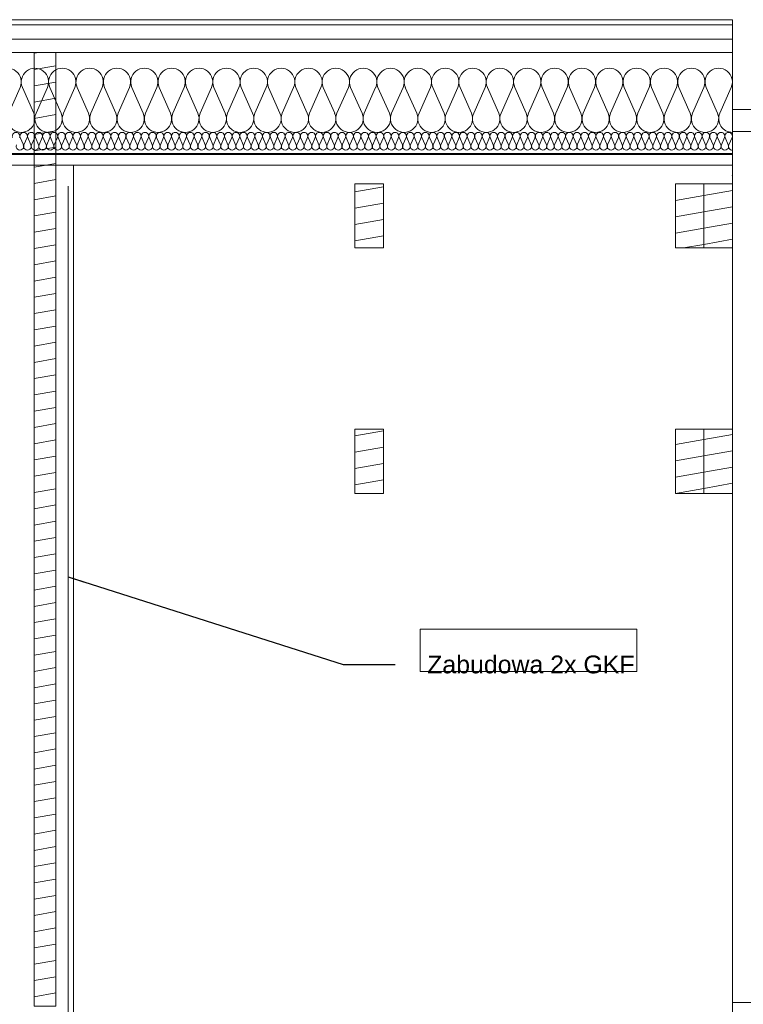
# Model space of a CAD drawing. Extents: x 5465377 to 5465550, y 5925276 to 5925338.
# Tile 172 of 182: x 5465461.63 to 5465463.67, y 5925333.24 to 5925336.01. Entities that reach past the tile are written whole.
import ezdxf

# ---------------------------------------------------------------- set-up
doc = ezdxf.new("R2010")
doc.units = 0
doc.header["$MEASUREMENT"] = 0
for name, color, linetype, lineweight in [('0_Nr_Pióra__141', 7, 'Continuous', 0), ('____rosliny_Nr_Pióra__141', 7, 'Continuous', 0), ('_ARCH_Sciany_Nr_Pióra__1', 7, 'Continuous', 13), ('_ARCH_Sciany_Nr_Pióra__141', 7, 'Continuous', 0), ('zieleń projektowana_Nr_Pióra__1', 7, 'Continuous', 13), ('zieleń projektowana_Nr_Pióra__21', 7, 'Continuous', 50)]:
    doc.layers.add(name, color=color, linetype=linetype, lineweight=lineweight)
doc.styles.add('GENERATED_STYLE_1', font='arial.ttf')
doc.dimstyles.new('GENERATED_STYLE__16', dxfattribs={"dimtxt": 0.18, "dimasz": 0.0456, "dimexe": 0.18, "dimexo": 0.0625, "dimgap": 0.09, "dimtad": 0, "dimtih": 1, "dimtoh": 1, "dimdec": 4, "dimzin": 0, "dimdsep": 46, "dimcen": 0.09, "dimadec": 0, "dimazin": 0, "dimtfac": 1, "dimtdec": 4, "dimtmove": 0, "dimatfit": 3, "dimldrblk": 'ARROWHEAD_5', "dimfxl": 0, "dimtolj": 1, "dimtzin": 0, "dimarcsym": 0})
pattern_1 = [(10, (5464021.330723, 5925651.47357), (-0.0078141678, 0.0443163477), [])]

# ---------------------------------------------------------------- blocks, each defined once
blk = doc.blocks.new('Izolacja cieplna 12_62', base_point=(5465463.6347, 5925335.6906))
at = {"layer": '____rosliny_Nr_Pióra__141', "linetype": 'Continuous'}
for p, q in [((5465461.6348, 5925335.8169), (5465461.6028, 5925335.7442)), ((5465461.6732, 5925335.7442), (5465461.6412, 5925335.8169)), ((5465461.7116, 5925335.8169), (5465461.6796, 5925335.7442)), ((5465461.75, 5925335.7442), (5465461.718, 5925335.8169)), ((5465461.7884, 5925335.8169), (5465461.7564, 5925335.7442)), ((5465461.8268, 5925335.7442), (5465461.7948, 5925335.8169)), ((5465461.8652, 5925335.8169), (5465461.8332, 5925335.7442)), ((5465461.9036, 5925335.7442), (5465461.8716, 5925335.8169)), ((5465461.942, 5925335.8169), (5465461.91, 5925335.7442)), ((5465461.9804, 5925335.7442), (5465461.9484, 5925335.8169)), ((5465462.0188, 5925335.8169), (5465461.9868, 5925335.7442)), ((5465462.0572, 5925335.7442), (5465462.0252, 5925335.8169)), ((5465462.0956, 5925335.8169), (5465462.0636, 5925335.7442)), ((5465462.134, 5925335.7442), (5465462.102, 5925335.8169)), ((5465462.1724, 5925335.8169), (5465462.1404, 5925335.7442)), ((5465462.2108, 5925335.7442), (5465462.1788, 5925335.8169)), ((5465462.2492, 5925335.8169), (5465462.2172, 5925335.7442)), ((5465462.2876, 5925335.7442), (5465462.2556, 5925335.8169)), ((5465462.326, 5925335.8169), (5465462.294, 5925335.7442)), ((5465462.3644, 5925335.7442), (5465462.3324, 5925335.8169)), ((5465462.4028, 5925335.8169), (5465462.3708, 5925335.7442)), ((5465462.4412, 5925335.7442), (5465462.4092, 5925335.8169)), ((5465462.4796, 5925335.8169), (5465462.4476, 5925335.7442)), ((5465462.518, 5925335.7442), (5465462.486, 5925335.8169)), ((5465462.5564, 5925335.8169), (5465462.5244, 5925335.7442)), ((5465462.5948, 5925335.7442), (5465462.5628, 5925335.8169)), ((5465462.6331, 5925335.8169), (5465462.6012, 5925335.7442)), ((5465462.6715, 5925335.7442), (5465462.6396, 5925335.8169)), ((5465462.7099, 5925335.8169), (5465462.678, 5925335.7442)), ((5465462.7483, 5925335.7442), (5465462.7164, 5925335.8169)), ((5465462.7867, 5925335.8169), (5465462.7548, 5925335.7442)), ((5465462.8251, 5925335.7442), (5465462.7932, 5925335.8169)), ((5465462.8635, 5925335.8169), (5465462.8316, 5925335.7442)), ((5465462.9019, 5925335.7442), (5465462.87, 5925335.8169)), ((5465462.9403, 5925335.8169), (5465462.9084, 5925335.7442)), ((5465462.9787, 5925335.7442), (5465462.9468, 5925335.8169)), ((5465463.0171, 5925335.8169), (5465462.9852, 5925335.7442)), ((5465463.0555, 5925335.7442), (5465463.0236, 5925335.8169)), ((5465463.0939, 5925335.8169), (5465463.062, 5925335.7442)), ((5465463.1323, 5925335.7442), (5465463.1004, 5925335.8169)), ((5465463.1707, 5925335.8169), (5465463.1388, 5925335.7442)), ((5465463.2091, 5925335.7442), (5465463.1772, 5925335.8169)), ((5465463.2475, 5925335.8169), (5465463.2156, 5925335.7442)), ((5465463.2859, 5925335.7442), (5465463.254, 5925335.8169)), ((5465463.3243, 5925335.8169), (5465463.2924, 5925335.7442)), ((5465463.3627, 5925335.7442), (5465463.3308, 5925335.8169)), ((5465463.4011, 5925335.8169), (5465463.3692, 5925335.7442)), ((5465463.4395, 5925335.7442), (5465463.4076, 5925335.8169)), ((5465463.4779, 5925335.8169), (5465463.446, 5925335.7442)), ((5465463.5163, 5925335.7442), (5465463.4844, 5925335.8169)), ((5465463.5547, 5925335.8169), (5465463.5228, 5925335.7442)), ((5465463.5931, 5925335.7442), (5465463.5612, 5925335.8169)), ((5465463.6315, 5925335.8169), (5465463.5996, 5925335.7442))]:
    blk.add_line(p, q, dxfattribs=at)
for centre, start_param, end_param in [((5465461.5996, 5925335.8323), 2.728799, 6.695979), ((5465461.6764, 5925335.8323), 2.728799, 6.695979), ((5465461.7532, 5925335.8323), 2.728799, 6.695979), ((5465461.83, 5925335.8323), 2.728799, 6.695979), ((5465461.9068, 5925335.8323), 2.728799, 6.695979), ((5465461.9836, 5925335.8323), 2.728799, 6.695979), ((5465462.0604, 5925335.8323), 2.728799, 6.695979), ((5465462.1372, 5925335.8323), 2.728799, 6.695979), ((5465462.214, 5925335.8323), 2.728799, 6.695979), ((5465462.2908, 5925335.8323), 2.728799, 6.695979), ((5465462.3676, 5925335.8323), 2.728799, 6.695979), ((5465462.4444, 5925335.8323), 2.728799, 6.695979), ((5465462.5212, 5925335.8323), 2.728799, 6.695979), ((5465462.598, 5925335.8323), 2.728799, 6.695979), ((5465462.6748, 5925335.8323), 2.728799, 6.695979), ((5465462.7516, 5925335.8323), 2.728799, 6.695979), ((5465462.8284, 5925335.8323), 2.728799, 6.695979), ((5465462.9052, 5925335.8323), 2.728799, 6.695979), ((5465462.982, 5925335.8323), 2.728799, 6.695979), ((5465463.0588, 5925335.8323), 2.728799, 6.695979), ((5465463.1356, 5925335.8323), 2.728799, 6.695979), ((5465463.2124, 5925335.8323), 2.728799, 6.695979), ((5465463.2892, 5925335.8323), 2.728799, 6.695979), ((5465463.3659, 5925335.8323), 2.728799, 6.695979), ((5465463.4427, 5925335.8323), 2.728799, 6.695979), ((5465463.5195, 5925335.8323), 2.728799, 6.695979), ((5465463.5963, 5925335.8323), 2.728799, 6.695979), ((5465461.638, 5925335.7288), 5.870392, 9.837571), ((5465461.7148, 5925335.7288), 5.870392, 9.837571), ((5465461.7916, 5925335.7288), 5.870392, 9.837571), ((5465461.8684, 5925335.7288), 5.870392, 9.837571), ((5465461.9452, 5925335.7288), 5.870392, 9.837571), ((5465462.022, 5925335.7288), 5.870392, 9.837571), ((5465462.0988, 5925335.7288), 5.870392, 9.837571), ((5465462.1756, 5925335.7288), 5.870392, 9.837571), ((5465462.2524, 5925335.7288), 5.870392, 9.837571), ((5465462.3292, 5925335.7288), 5.870392, 9.837571), ((5465462.406, 5925335.7288), 5.870392, 9.837571), ((5465462.4828, 5925335.7288), 5.870392, 9.837571), ((5465462.5596, 5925335.7288), 5.870392, 9.837571), ((5465462.6364, 5925335.7288), 5.870392, 9.837571), ((5465462.7132, 5925335.7288), 5.870392, 9.837571), ((5465462.79, 5925335.7288), 5.870392, 9.837571), ((5465462.8668, 5925335.7288), 5.870392, 9.837571), ((5465462.9436, 5925335.7288), 5.870392, 9.837571), ((5465463.0204, 5925335.7288), 5.870392, 9.837571), ((5465463.0972, 5925335.7288), 5.870392, 9.837571), ((5465463.174, 5925335.7288), 5.870392, 9.837571), ((5465463.2508, 5925335.7288), 5.870392, 9.837571), ((5465463.3275, 5925335.7288), 5.870392, 9.837571), ((5465463.4043, 5925335.7288), 5.870392, 9.837571), ((5465463.4811, 5925335.7288), 5.870392, 9.837571), ((5465463.5579, 5925335.7288), 5.870392, 9.837571), ((5465463.6347, 5925335.7288), 5.870392, 7.853982)]:
    blk.add_ellipse(centre, major_axis=(-0.0384, 0), ratio=0.996966, start_param=start_param, end_param=end_param, dxfattribs=at)
blk = doc.blocks.new('Izolacja cieplna 12_76', base_point=(5465463.6347, 5925335.6406))
at = {"layer": '____rosliny_Nr_Pióra__141', "linetype": 'Continuous'}
for p, q in [((5465461.6439, 5925335.6555), (5465461.635, 5925335.6757)), ((5465461.6545, 5925335.6757), (5465461.6456, 5925335.6555)), ((5465461.6651, 5925335.6555), (5465461.6563, 5925335.6757)), ((5465461.6758, 5925335.6757), (5465461.6669, 5925335.6555)), ((5465461.6864, 5925335.6555), (5465461.6776, 5925335.6757)), ((5465461.6971, 5925335.6757), (5465461.6882, 5925335.6555)), ((5465461.7077, 5925335.6555), (5465461.6989, 5925335.6757)), ((5465461.7183, 5925335.6757), (5465461.7095, 5925335.6555)), ((5465461.729, 5925335.6555), (5465461.7201, 5925335.6757)), ((5465461.7396, 5925335.6757), (5465461.7308, 5925335.6555)), ((5465461.7503, 5925335.6555), (5465461.7414, 5925335.6757)), ((5465461.7609, 5925335.6757), (5465461.7521, 5925335.6555)), ((5465461.7716, 5925335.6555), (5465461.7627, 5925335.6757)), ((5465461.7822, 5925335.6757), (5465461.7733, 5925335.6555)), ((5465461.7928, 5925335.6555), (5465461.784, 5925335.6757)), ((5465461.8035, 5925335.6757), (5465461.7946, 5925335.6555)), ((5465461.8141, 5925335.6555), (5465461.8053, 5925335.6757)), ((5465461.8248, 5925335.6757), (5465461.8159, 5925335.6555)), ((5465461.8354, 5925335.6555), (5465461.8266, 5925335.6757)), ((5465461.846, 5925335.6757), (5465461.8372, 5925335.6555)), ((5465461.8567, 5925335.6555), (5465461.8478, 5925335.6757)), ((5465461.8673, 5925335.6757), (5465461.8585, 5925335.6555)), ((5465461.878, 5925335.6555), (5465461.8691, 5925335.6757)), ((5465461.8886, 5925335.6757), (5465461.8798, 5925335.6555)), ((5465461.8993, 5925335.6555), (5465461.8904, 5925335.6757)), ((5465461.9099, 5925335.6757), (5465461.901, 5925335.6555)), ((5465461.9205, 5925335.6555), (5465461.9117, 5925335.6757)), ((5465461.9312, 5925335.6757), (5465461.9223, 5925335.6555)), ((5465461.9418, 5925335.6555), (5465461.933, 5925335.6757)), ((5465461.9525, 5925335.6757), (5465461.9436, 5925335.6555)), ((5465461.9631, 5925335.6555), (5465461.9543, 5925335.6757)), ((5465461.9737, 5925335.6757), (5465461.9649, 5925335.6555)), ((5465461.9844, 5925335.6555), (5465461.9755, 5925335.6757)), ((5465461.995, 5925335.6757), (5465461.9862, 5925335.6555)), ((5465462.0057, 5925335.6555), (5465461.9968, 5925335.6757)), ((5465462.0163, 5925335.6757), (5465462.0075, 5925335.6555)), ((5465462.027, 5925335.6555), (5465462.0181, 5925335.6757)), ((5465462.0376, 5925335.6757), (5465462.0287, 5925335.6555)), ((5465462.0482, 5925335.6555), (5465462.0394, 5925335.6757)), ((5465462.0589, 5925335.6757), (5465462.05, 5925335.6555)), ((5465462.0695, 5925335.6555), (5465462.0607, 5925335.6757)), ((5465462.0802, 5925335.6757), (5465462.0713, 5925335.6555)), ((5465462.0908, 5925335.6555), (5465462.082, 5925335.6757)), ((5465462.1014, 5925335.6757), (5465462.0926, 5925335.6555)), ((5465462.1121, 5925335.6555), (5465462.1032, 5925335.6757)), ((5465462.1227, 5925335.6757), (5465462.1139, 5925335.6555)), ((5465462.1334, 5925335.6555), (5465462.1245, 5925335.6757)), ((5465462.144, 5925335.6757), (5465462.1352, 5925335.6555)), ((5465462.1547, 5925335.6555), (5465462.1458, 5925335.6757)), ((5465462.1653, 5925335.6757), (5465462.1564, 5925335.6555)), ((5465462.1759, 5925335.6555), (5465462.1671, 5925335.6757)), ((5465462.1866, 5925335.6757), (5465462.1777, 5925335.6555)), ((5465462.1972, 5925335.6555), (5465462.1884, 5925335.6757)), ((5465462.2079, 5925335.6757), (5465462.199, 5925335.6555)), ((5465462.2185, 5925335.6555), (5465462.2097, 5925335.6757)), ((5465462.2291, 5925335.6757), (5465462.2203, 5925335.6555)), ((5465462.2398, 5925335.6555), (5465462.2309, 5925335.6757)), ((5465462.2504, 5925335.6757), (5465462.2416, 5925335.6555)), ((5465462.2611, 5925335.6555), (5465462.2522, 5925335.6757)), ((5465462.2717, 5925335.6757), (5465462.2629, 5925335.6555)), ((5465462.2824, 5925335.6555), (5465462.2735, 5925335.6757)), ((5465462.293, 5925335.6757), (5465462.2841, 5925335.6555)), ((5465462.3036, 5925335.6555), (5465462.2948, 5925335.6757)), ((5465462.3143, 5925335.6757), (5465462.3054, 5925335.6555)), ((5465462.3249, 5925335.6555), (5465462.3161, 5925335.6757)), ((5465462.3356, 5925335.6757), (5465462.3267, 5925335.6555)), ((5465462.3462, 5925335.6555), (5465462.3374, 5925335.6757)), ((5465462.3568, 5925335.6757), (5465462.348, 5925335.6555)), ((5465462.3675, 5925335.6555), (5465462.3586, 5925335.6757)), ((5465462.3781, 5925335.6757), (5465462.3693, 5925335.6555)), ((5465462.3888, 5925335.6555), (5465462.3799, 5925335.6757)), ((5465462.3994, 5925335.6757), (5465462.3906, 5925335.6555)), ((5465462.4101, 5925335.6555), (5465462.4012, 5925335.6757)), ((5465462.4207, 5925335.6757), (5465462.4118, 5925335.6555)), ((5465462.4313, 5925335.6555), (5465462.4225, 5925335.6757)), ((5465462.442, 5925335.6757), (5465462.4331, 5925335.6555)), ((5465462.4526, 5925335.6555), (5465462.4438, 5925335.6757)), ((5465462.4633, 5925335.6757), (5465462.4544, 5925335.6555)), ((5465462.4739, 5925335.6555), (5465462.4651, 5925335.6757)), ((5465462.4845, 5925335.6757), (5465462.4757, 5925335.6555)), ((5465462.4952, 5925335.6555), (5465462.4863, 5925335.6757)), ((5465462.5058, 5925335.6757), (5465462.497, 5925335.6555)), ((5465462.5165, 5925335.6555), (5465462.5076, 5925335.6757)), ((5465462.5271, 5925335.6757), (5465462.5183, 5925335.6555)), ((5465462.5378, 5925335.6555), (5465462.5289, 5925335.6757)), ((5465462.5484, 5925335.6757), (5465462.5395, 5925335.6555)), ((5465462.559, 5925335.6555), (5465462.5502, 5925335.6757)), ((5465462.5697, 5925335.6757), (5465462.5608, 5925335.6555)), ((5465462.5803, 5925335.6555), (5465462.5715, 5925335.6757)), ((5465462.591, 5925335.6757), (5465462.5821, 5925335.6555)), ((5465462.6016, 5925335.6555), (5465462.5928, 5925335.6757)), ((5465462.6122, 5925335.6757), (5465462.6034, 5925335.6555)), ((5465462.6229, 5925335.6555), (5465462.614, 5925335.6757)), ((5465462.6335, 5925335.6757), (5465462.6247, 5925335.6555)), ((5465462.6442, 5925335.6555), (5465462.6353, 5925335.6757)), ((5465462.6548, 5925335.6757), (5465462.646, 5925335.6555)), ((5465462.6655, 5925335.6555), (5465462.6566, 5925335.6757)), ((5465462.6761, 5925335.6757), (5465462.6672, 5925335.6555)), ((5465462.6867, 5925335.6555), (5465462.6779, 5925335.6757)), ((5465462.6974, 5925335.6757), (5465462.6885, 5925335.6555)), ((5465462.708, 5925335.6555), (5465462.6992, 5925335.6757)), ((5465462.7187, 5925335.6757), (5465462.7098, 5925335.6555)), ((5465462.7293, 5925335.6555), (5465462.7205, 5925335.6757)), ((5465462.7399, 5925335.6757), (5465462.7311, 5925335.6555)), ((5465462.7506, 5925335.6555), (5465462.7417, 5925335.6757)), ((5465462.7612, 5925335.6757), (5465462.7524, 5925335.6555)), ((5465462.7719, 5925335.6555), (5465462.763, 5925335.6757)), ((5465462.7825, 5925335.6757), (5465462.7737, 5925335.6555)), ((5465462.7932, 5925335.6555), (5465462.7843, 5925335.6757)), ((5465462.8038, 5925335.6757), (5465462.7949, 5925335.6555)), ((5465462.8144, 5925335.6555), (5465462.8056, 5925335.6757)), ((5465462.8251, 5925335.6757), (5465462.8162, 5925335.6555)), ((5465462.8357, 5925335.6555), (5465462.8269, 5925335.6757)), ((5465462.8464, 5925335.6757), (5465462.8375, 5925335.6555)), ((5465462.857, 5925335.6555), (5465462.8481, 5925335.6757)), ((5465462.8676, 5925335.6757), (5465462.8588, 5925335.6555)), ((5465462.8783, 5925335.6555), (5465462.8694, 5925335.6757)), ((5465462.8889, 5925335.6757), (5465462.8801, 5925335.6555)), ((5465462.8996, 5925335.6555), (5465462.8907, 5925335.6757)), ((5465462.9102, 5925335.6757), (5465462.9014, 5925335.6555)), ((5465462.9209, 5925335.6555), (5465462.912, 5925335.6757)), ((5465462.9315, 5925335.6757), (5465462.9226, 5925335.6555)), ((5465462.9421, 5925335.6555), (5465462.9333, 5925335.6757)), ((5465462.9528, 5925335.6757), (5465462.9439, 5925335.6555)), ((5465462.9634, 5925335.6555), (5465462.9546, 5925335.6757)), ((5465462.9741, 5925335.6757), (5465462.9652, 5925335.6555)), ((5465462.9847, 5925335.6555), (5465462.9758, 5925335.6757)), ((5465462.9953, 5925335.6757), (5465462.9865, 5925335.6555)), ((5465463.006, 5925335.6555), (5465462.9971, 5925335.6757)), ((5465463.0166, 5925335.6757), (5465463.0078, 5925335.6555)), ((5465463.0273, 5925335.6555), (5465463.0184, 5925335.6757)), ((5465463.0379, 5925335.6757), (5465463.0291, 5925335.6555)), ((5465463.0486, 5925335.6555), (5465463.0397, 5925335.6757)), ((5465463.0592, 5925335.6757), (5465463.0503, 5925335.6555)), ((5465463.0698, 5925335.6555), (5465463.061, 5925335.6757)), ((5465463.0805, 5925335.6757), (5465463.0716, 5925335.6555)), ((5465463.0911, 5925335.6555), (5465463.0823, 5925335.6757)), ((5465463.1018, 5925335.6757), (5465463.0929, 5925335.6555)), ((5465463.1124, 5925335.6555), (5465463.1035, 5925335.6757)), ((5465463.123, 5925335.6757), (5465463.1142, 5925335.6555)), ((5465463.1337, 5925335.6555), (5465463.1248, 5925335.6757)), ((5465463.1443, 5925335.6757), (5465463.1355, 5925335.6555)), ((5465463.155, 5925335.6555), (5465463.1461, 5925335.6757)), ((5465463.1656, 5925335.6757), (5465463.1568, 5925335.6555)), ((5465463.1763, 5925335.6555), (5465463.1674, 5925335.6757)), ((5465463.1869, 5925335.6757), (5465463.178, 5925335.6555)), ((5465463.1975, 5925335.6555), (5465463.1887, 5925335.6757)), ((5465463.2082, 5925335.6757), (5465463.1993, 5925335.6555)), ((5465463.2188, 5925335.6555), (5465463.21, 5925335.6757)), ((5465463.2295, 5925335.6757), (5465463.2206, 5925335.6555)), ((5465463.2401, 5925335.6555), (5465463.2312, 5925335.6757)), ((5465463.2507, 5925335.6757), (5465463.2419, 5925335.6555)), ((5465463.2614, 5925335.6555), (5465463.2525, 5925335.6757)), ((5465463.272, 5925335.6757), (5465463.2632, 5925335.6555)), ((5465463.2827, 5925335.6555), (5465463.2738, 5925335.6757)), ((5465463.2933, 5925335.6757), (5465463.2845, 5925335.6555)), ((5465463.304, 5925335.6555), (5465463.2951, 5925335.6757)), ((5465463.3146, 5925335.6757), (5465463.3057, 5925335.6555)), ((5465463.3252, 5925335.6555), (5465463.3164, 5925335.6757)), ((5465463.3359, 5925335.6757), (5465463.327, 5925335.6555)), ((5465463.3465, 5925335.6555), (5465463.3377, 5925335.6757)), ((5465463.3572, 5925335.6757), (5465463.3483, 5925335.6555)), ((5465463.3678, 5925335.6555), (5465463.3589, 5925335.6757)), ((5465463.3784, 5925335.6757), (5465463.3696, 5925335.6555)), ((5465463.3891, 5925335.6555), (5465463.3802, 5925335.6757)), ((5465463.3997, 5925335.6757), (5465463.3909, 5925335.6555)), ((5465463.4104, 5925335.6555), (5465463.4015, 5925335.6757)), ((5465463.421, 5925335.6757), (5465463.4122, 5925335.6555)), ((5465463.4317, 5925335.6555), (5465463.4228, 5925335.6757)), ((5465463.4423, 5925335.6757), (5465463.4334, 5925335.6555)), ((5465463.4529, 5925335.6555), (5465463.4441, 5925335.6757)), ((5465463.4636, 5925335.6757), (5465463.4547, 5925335.6555)), ((5465463.4742, 5925335.6555), (5465463.4654, 5925335.6757)), ((5465463.4849, 5925335.6757), (5465463.476, 5925335.6555)), ((5465463.4955, 5925335.6555), (5465463.4866, 5925335.6757)), ((5465463.5061, 5925335.6757), (5465463.4973, 5925335.6555)), ((5465463.5168, 5925335.6555), (5465463.5079, 5925335.6757)), ((5465463.5274, 5925335.6757), (5465463.5186, 5925335.6555)), ((5465463.5381, 5925335.6555), (5465463.5292, 5925335.6757)), ((5465463.5487, 5925335.6757), (5465463.5399, 5925335.6555)), ((5465463.5594, 5925335.6555), (5465463.5505, 5925335.6757)), ((5465463.57, 5925335.6757), (5465463.5611, 5925335.6555)), ((5465463.5806, 5925335.6555), (5465463.5718, 5925335.6757)), ((5465463.5913, 5925335.6757), (5465463.5824, 5925335.6555)), ((5465463.6019, 5925335.6555), (5465463.5931, 5925335.6757)), ((5465463.6126, 5925335.6757), (5465463.6037, 5925335.6555)), ((5465463.6232, 5925335.6555), (5465463.6143, 5925335.6757)), ((5465463.6338, 5925335.6757), (5465463.625, 5925335.6555))]:
    blk.add_line(p, q, dxfattribs=at)
for centre, start_param, end_param in [((5465461.6235, 5925335.6799), 2.728799, 6.695979), ((5465461.6448, 5925335.6799), 2.728799, 6.695979), ((5465461.666, 5925335.6799), 2.728799, 6.695979), ((5465461.6873, 5925335.6799), 2.728799, 6.695979), ((5465461.7086, 5925335.6799), 2.728799, 6.695979), ((5465461.7299, 5925335.6799), 2.728799, 6.695979), ((5465461.7512, 5925335.6799), 2.728799, 6.695979), ((5465461.7725, 5925335.6799), 2.728799, 6.695979), ((5465461.7937, 5925335.6799), 2.728799, 6.695979), ((5465461.815, 5925335.6799), 2.728799, 6.695979), ((5465461.8363, 5925335.6799), 2.728799, 6.695979), ((5465461.8576, 5925335.6799), 2.728799, 6.695979), ((5465461.8789, 5925335.6799), 2.728799, 6.695979), ((5465461.9002, 5925335.6799), 2.728799, 6.695979), ((5465461.9214, 5925335.6799), 2.728799, 6.695979), ((5465461.9427, 5925335.6799), 2.728799, 6.695979), ((5465461.964, 5925335.6799), 2.728799, 6.695979), ((5465461.9853, 5925335.6799), 2.728799, 6.695979), ((5465462.0066, 5925335.6799), 2.728799, 6.695979), ((5465462.0279, 5925335.6799), 2.728799, 6.695979), ((5465462.0491, 5925335.6799), 2.728799, 6.695979), ((5465462.0704, 5925335.6799), 2.728799, 6.695979), ((5465462.0917, 5925335.6799), 2.728799, 6.695979), ((5465462.113, 5925335.6799), 2.728799, 6.695979), ((5465462.1343, 5925335.6799), 2.728799, 6.695979), ((5465462.1555, 5925335.6799), 2.728799, 6.695979), ((5465462.1768, 5925335.6799), 2.728799, 6.695979), ((5465462.1981, 5925335.6799), 2.728799, 6.695979), ((5465462.2194, 5925335.6799), 2.728799, 6.695979), ((5465462.2407, 5925335.6799), 2.728799, 6.695979), ((5465462.262, 5925335.6799), 2.728799, 6.695979), ((5465462.2832, 5925335.6799), 2.728799, 6.695979), ((5465462.3045, 5925335.6799), 2.728799, 6.695979), ((5465462.3258, 5925335.6799), 2.728799, 6.695979), ((5465462.3471, 5925335.6799), 2.728799, 6.695979), ((5465462.3684, 5925335.6799), 2.728799, 6.695979), ((5465462.3897, 5925335.6799), 2.728799, 6.695979), ((5465462.4109, 5925335.6799), 2.728799, 6.695979), ((5465462.4322, 5925335.6799), 2.728799, 6.695979), ((5465462.4535, 5925335.6799), 2.728799, 6.695979), ((5465462.4748, 5925335.6799), 2.728799, 6.695979), ((5465462.4961, 5925335.6799), 2.728799, 6.695979), ((5465462.5174, 5925335.6799), 2.728799, 6.695979), ((5465462.5386, 5925335.6799), 2.728799, 6.695979), ((5465462.5599, 5925335.6799), 2.728799, 6.695979), ((5465462.5812, 5925335.6799), 2.728799, 6.695979), ((5465462.6025, 5925335.6799), 2.728799, 6.695979), ((5465462.6238, 5925335.6799), 2.728799, 6.695979), ((5465462.6451, 5925335.6799), 2.728799, 6.695979), ((5465462.6663, 5925335.6799), 2.728799, 6.695979), ((5465462.6876, 5925335.6799), 2.728799, 6.695979), ((5465462.7089, 5925335.6799), 2.728799, 6.695979), ((5465462.7302, 5925335.6799), 2.728799, 6.695979), ((5465462.7515, 5925335.6799), 2.728799, 6.695979), ((5465462.7728, 5925335.6799), 2.728799, 6.695979), ((5465462.794, 5925335.6799), 2.728799, 6.695979), ((5465462.8153, 5925335.6799), 2.728799, 6.695979), ((5465462.8366, 5925335.6799), 2.728799, 6.695979), ((5465462.8579, 5925335.6799), 2.728799, 6.695979), ((5465462.8792, 5925335.6799), 2.728799, 6.695979), ((5465462.9005, 5925335.6799), 2.728799, 6.695979), ((5465462.9217, 5925335.6799), 2.728799, 6.695979), ((5465462.943, 5925335.6799), 2.728799, 6.695979), ((5465462.9643, 5925335.6799), 2.728799, 6.695979), ((5465462.9856, 5925335.6799), 2.728799, 6.695979), ((5465463.0069, 5925335.6799), 2.728799, 6.695979), ((5465463.0282, 5925335.6799), 2.728799, 6.695979), ((5465463.0494, 5925335.6799), 2.728799, 6.695979), ((5465463.0707, 5925335.6799), 2.728799, 6.695979), ((5465463.092, 5925335.6799), 2.728799, 6.695979), ((5465463.1133, 5925335.6799), 2.728799, 6.695979), ((5465463.1346, 5925335.6799), 2.728799, 6.695979), ((5465463.1559, 5925335.6799), 2.728799, 6.695979), ((5465463.1771, 5925335.6799), 2.728799, 6.695979), ((5465463.1984, 5925335.6799), 2.728799, 6.695979), ((5465463.2197, 5925335.6799), 2.728799, 6.695979), ((5465463.241, 5925335.6799), 2.728799, 6.695979), ((5465463.2623, 5925335.6799), 2.728799, 6.695979), ((5465463.2836, 5925335.6799), 2.728799, 6.695979), ((5465463.3048, 5925335.6799), 2.728799, 6.695979), ((5465463.3261, 5925335.6799), 2.728799, 6.695979), ((5465463.3474, 5925335.6799), 2.728799, 6.695979), ((5465463.3687, 5925335.6799), 2.728799, 6.695979), ((5465463.39, 5925335.6799), 2.728799, 6.695979), ((5465463.4113, 5925335.6799), 2.728799, 6.695979), ((5465463.4325, 5925335.6799), 2.728799, 6.695979), ((5465463.4538, 5925335.6799), 2.728799, 6.695979), ((5465463.4751, 5925335.6799), 2.728799, 6.695979), ((5465463.4964, 5925335.6799), 2.728799, 6.695979), ((5465463.5177, 5925335.6799), 2.728799, 6.695979), ((5465463.539, 5925335.6799), 2.728799, 6.695979), ((5465463.5602, 5925335.6799), 2.728799, 6.695979), ((5465463.5815, 5925335.6799), 2.728799, 6.695979), ((5465463.6028, 5925335.6799), 2.728799, 6.695979), ((5465463.6241, 5925335.6799), 2.728799, 6.695979), ((5465461.6341, 5925335.6512), 5.870392, 9.837571), ((5465461.6554, 5925335.6512), 5.870392, 9.837571), ((5465461.6767, 5925335.6512), 5.870392, 9.837571), ((5465461.698, 5925335.6512), 5.870392, 9.837571), ((5465461.7192, 5925335.6512), 5.870392, 9.837571), ((5465461.7405, 5925335.6512), 5.870392, 9.837571), ((5465461.7618, 5925335.6512), 5.870392, 9.837571), ((5465461.7831, 5925335.6512), 5.870392, 9.837571), ((5465461.8044, 5925335.6512), 5.870392, 9.837571), ((5465461.8257, 5925335.6512), 5.870392, 9.837571), ((5465461.8469, 5925335.6512), 5.870392, 9.837571), ((5465461.8682, 5925335.6512), 5.870392, 9.837571), ((5465461.8895, 5925335.6512), 5.870392, 9.837571), ((5465461.9108, 5925335.6512), 5.870392, 9.837571), ((5465461.9321, 5925335.6512), 5.870392, 9.837571), ((5465461.9534, 5925335.6512), 5.870392, 9.837571), ((5465461.9746, 5925335.6512), 5.870392, 9.837571), ((5465461.9959, 5925335.6512), 5.870392, 9.837571), ((5465462.0172, 5925335.6512), 5.870392, 9.837571), ((5465462.0385, 5925335.6512), 5.870392, 9.837571), ((5465462.0598, 5925335.6512), 5.870392, 9.837571), ((5465462.0811, 5925335.6512), 5.870392, 9.837571), ((5465462.1023, 5925335.6512), 5.870392, 9.837571), ((5465462.1236, 5925335.6512), 5.870392, 9.837571), ((5465462.1449, 5925335.6512), 5.870392, 9.837571), ((5465462.1662, 5925335.6512), 5.870392, 9.837571), ((5465462.1875, 5925335.6512), 5.870392, 9.837571), ((5465462.2088, 5925335.6512), 5.870392, 9.837571), ((5465462.23, 5925335.6512), 5.870392, 9.837571), ((5465462.2513, 5925335.6512), 5.870392, 9.837571), ((5465462.2726, 5925335.6512), 5.870392, 9.837571), ((5465462.2939, 5925335.6512), 5.870392, 9.837571), ((5465462.3152, 5925335.6512), 5.870392, 9.837571), ((5465462.3365, 5925335.6512), 5.870392, 9.837571), ((5465462.3577, 5925335.6512), 5.870392, 9.837571), ((5465462.379, 5925335.6512), 5.870392, 9.837571), ((5465462.4003, 5925335.6512), 5.870392, 9.837571), ((5465462.4216, 5925335.6512), 5.870392, 9.837571), ((5465462.4429, 5925335.6512), 5.870392, 9.837571), ((5465462.4642, 5925335.6512), 5.870392, 9.837571), ((5465462.4854, 5925335.6512), 5.870392, 9.837571), ((5465462.5067, 5925335.6512), 5.870392, 9.837571), ((5465462.528, 5925335.6512), 5.870392, 9.837571), ((5465462.5493, 5925335.6512), 5.870392, 9.837571), ((5465462.5706, 5925335.6512), 5.870392, 9.837571), ((5465462.5919, 5925335.6512), 5.870392, 9.837571), ((5465462.6131, 5925335.6512), 5.870392, 9.837571), ((5465462.6344, 5925335.6512), 5.870392, 9.837571), ((5465462.6557, 5925335.6512), 5.870392, 9.837571), ((5465462.677, 5925335.6512), 5.870392, 9.837571), ((5465462.6983, 5925335.6512), 5.870392, 9.837571), ((5465462.7196, 5925335.6512), 5.870392, 9.837571), ((5465462.7408, 5925335.6512), 5.870392, 9.837571), ((5465462.7621, 5925335.6512), 5.870392, 9.837571), ((5465462.7834, 5925335.6512), 5.870392, 9.837571), ((5465462.8047, 5925335.6512), 5.870392, 9.837571), ((5465462.826, 5925335.6512), 5.870392, 9.837571), ((5465462.8473, 5925335.6512), 5.870392, 9.837571), ((5465462.8685, 5925335.6512), 5.870392, 9.837571), ((5465462.8898, 5925335.6512), 5.870392, 9.837571), ((5465462.9111, 5925335.6512), 5.870392, 9.837571), ((5465462.9324, 5925335.6512), 5.870392, 9.837571), ((5465462.9537, 5925335.6512), 5.870392, 9.837571), ((5465462.975, 5925335.6512), 5.870392, 9.837571), ((5465462.9962, 5925335.6512), 5.870392, 9.837571), ((5465463.0175, 5925335.6512), 5.870392, 9.837571), ((5465463.0388, 5925335.6512), 5.870392, 9.837571), ((5465463.0601, 5925335.6512), 5.870392, 9.837571), ((5465463.0814, 5925335.6512), 5.870392, 9.837571), ((5465463.1027, 5925335.6512), 5.870392, 9.837571), ((5465463.1239, 5925335.6512), 5.870392, 9.837571), ((5465463.1452, 5925335.6512), 5.870392, 9.837571), ((5465463.1665, 5925335.6512), 5.870392, 9.837571), ((5465463.1878, 5925335.6512), 5.870392, 9.837571), ((5465463.2091, 5925335.6512), 5.870392, 9.837571), ((5465463.2304, 5925335.6512), 5.870392, 9.837571), ((5465463.2516, 5925335.6512), 5.870392, 9.837571), ((5465463.2729, 5925335.6512), 5.870392, 9.837571), ((5465463.2942, 5925335.6512), 5.870392, 9.837571), ((5465463.3155, 5925335.6512), 5.870392, 9.837571), ((5465463.3368, 5925335.6512), 5.870392, 9.837571), ((5465463.3581, 5925335.6512), 5.870392, 9.837571), ((5465463.3793, 5925335.6512), 5.870392, 9.837571), ((5465463.4006, 5925335.6512), 5.870392, 9.837571), ((5465463.4219, 5925335.6512), 5.870392, 9.837571), ((5465463.4432, 5925335.6512), 5.870392, 9.837571), ((5465463.4645, 5925335.6512), 5.870392, 9.837571), ((5465463.4858, 5925335.6512), 5.870392, 9.837571), ((5465463.507, 5925335.6512), 5.870392, 9.837571), ((5465463.5283, 5925335.6512), 5.870392, 9.837571), ((5465463.5496, 5925335.6512), 5.870392, 9.837571), ((5465463.5709, 5925335.6512), 5.870392, 9.837571), ((5465463.5922, 5925335.6512), 5.870392, 9.837571), ((5465463.6135, 5925335.6512), 5.870392, 9.837571), ((5465463.6347, 5925335.6512), 5.870392, 7.853982)]:
    blk.add_ellipse(centre, major_axis=(-0.0106, 0), ratio=0.999274, start_param=start_param, end_param=end_param, dxfattribs=at)
blk = doc.blocks.new('ARROWHEAD_5')
at = {"linetype": 'Continuous'}
blk.add_line((0, 0), (-1, 0), dxfattribs=at)
blk.add_solid([(-1, 0.2679), (0, 0), (-1, -0.2679), (-1, 0.2679)], dxfattribs=at)

msp = doc.modelspace()

# ---------------------------------------------------------------- hatches: boundary and pattern name
at = {"layer": '_ARCH_Sciany_Nr_Pióra__141', "linetype": 'Continuous'}
h = msp.add_hatch(dxfattribs=at)
h.set_pattern_fill('drewno', color=256, style=0, pattern_type=2)
h.set_pattern_definition(pattern_1)
h.paths.add_polyline_path([(5465461.7347, 5925335.9151), (5465461.6747, 5925335.9151), (5465461.6747, 5925333.2358), (5465461.7347, 5925333.2358)], flags=0)
h = msp.add_hatch(dxfattribs=at)
h.set_pattern_fill('drewno', color=256, style=0, pattern_type=2)
h.set_pattern_definition(pattern_1)
h.paths.add_polyline_path([(5465462.6547, 5925335.5458), (5465462.5747, 5925335.5458), (5465462.5747, 5925335.3658), (5465462.6547, 5925335.3658)], flags=0)
h = msp.add_hatch(dxfattribs=at)
h.set_pattern_fill('drewno', color=256, style=0, pattern_type=2)
h.set_pattern_definition(pattern_1)
h.paths.add_polyline_path([(5465463.5547, 5925335.5458), (5465463.4747, 5925335.5458), (5465463.4747, 5925335.3658), (5465463.5547, 5925335.3658)], flags=0)
h = msp.add_hatch(dxfattribs=at)
h.set_pattern_fill('drewno', color=256, style=0, pattern_type=2)
h.set_pattern_definition(pattern_1)
h.paths.add_polyline_path([(5465463.6347, 5925335.5458), (5465463.5547, 5925335.5458), (5465463.5547, 5925335.3658), (5465463.6347, 5925335.3658)], flags=0)
h = msp.add_hatch(dxfattribs=at)
h.set_pattern_fill('drewno', color=256, style=0, pattern_type=2)
h.set_pattern_definition(pattern_1)
h.paths.add_polyline_path([(5465462.6547, 5925334.8564), (5465462.5747, 5925334.8564), (5465462.5747, 5925334.6764), (5465462.6547, 5925334.6764)], flags=0)
h = msp.add_hatch(dxfattribs=at)
h.set_pattern_fill('drewno', color=256, style=0, pattern_type=2)
h.set_pattern_definition(pattern_1)
h.paths.add_polyline_path([(5465463.5547, 5925334.8564), (5465463.4747, 5925334.8564), (5465463.4747, 5925334.6764), (5465463.5547, 5925334.6764)], flags=0)
h = msp.add_hatch(dxfattribs=at)
h.set_pattern_fill('drewno', color=256, style=0, pattern_type=2)
h.set_pattern_definition(pattern_1)
h.paths.add_polyline_path([(5465463.6347, 5925334.8564), (5465463.5547, 5925334.8564), (5465463.5547, 5925334.6764), (5465463.6347, 5925334.6764)], flags=0)

# ---------------------------------------------------------------- linework, layer by layer
at = {"layer": '0_Nr_Pióra__141', "linetype": 'Continuous'}
for p, q in [((5465453.6347, 5925336.007), (5465463.6347, 5925336.007)), ((5465453.6347, 5925335.9922), (5465463.6347, 5925335.9922)), ((5465463.6347, 5925335.7546), (5465463.6347, 5925336.007)), ((5465453.6347, 5925335.9526), (5465463.6347, 5925335.9526)), ((5465453.6347, 5925335.9151), (5465463.6347, 5925335.9151)), ((5465454.4191, 5925335.9151), (5465463.6347, 5925335.9151)), ((5465463.7183, 5925335.7546), (5465463.6347, 5925335.7546)), ((5465463.6347, 5925335.5698), (5465463.6347, 5925335.7546)), ((5465463.6347, 5925335.7546), (5465463.7183, 5925335.7546)), ((5465465.6347, 5925335.693), (5465463.6347, 5925335.693)), ((5465463.6347, 5925335.693), (5465465.6347, 5925335.693)), ((5465454.4191, 5925335.6314), (5465463.6347, 5925335.6314)), ((5465454.4191, 5925335.6287), (5465463.6347, 5925335.6287)), ((5465461.6341, 5925335.6314), (5465463.6347, 5925335.6314)), ((5465454.4191, 5925335.5979), (5465463.6347, 5925335.5979)), ((5465463.6347, 5925333.2466), (5465463.6347, 5925335.5698))]:
    msp.add_line(p, q, dxfattribs=at)
msp.add_point((5465463.6347, 5925335.5698), dxfattribs=at)
at = {"layer": '_ARCH_Sciany_Nr_Pióra__1', "linetype": 'Continuous', "flags": 128}
for points in [[(5465461.7347, 5925335.9151), (5465461.6747, 5925335.9151), (5465461.6747, 5925333.2358), (5465461.7347, 5925333.2358)], [(5465462.6547, 5925335.5458), (5465462.5747, 5925335.5458), (5465462.5747, 5925335.3658), (5465462.6547, 5925335.3658)], [(5465463.5547, 5925335.5458), (5465463.4747, 5925335.5458), (5465463.4747, 5925335.3658), (5465463.5547, 5925335.3658)], [(5465463.6347, 5925335.5458), (5465463.5547, 5925335.5458), (5465463.5547, 5925335.3658), (5465463.6347, 5925335.3658)], [(5465462.6547, 5925334.8564), (5465462.5747, 5925334.8564), (5465462.5747, 5925334.6764), (5465462.6547, 5925334.6764)], [(5465463.5547, 5925334.8564), (5465463.4747, 5925334.8564), (5465463.4747, 5925334.6764), (5465463.5547, 5925334.6764)], [(5465463.6347, 5925334.8564), (5465463.5547, 5925334.8564), (5465463.5547, 5925334.6764), (5465463.6347, 5925334.6764)]]:
    msp.add_lwpolyline(points, close=True, dxfattribs=at)
at = {"layer": '_ARCH_Sciany_Nr_Pióra__141', "linetype": 'Continuous'}
for p, q in [((5465461.7847, 5925330.1764), (5465461.7847, 5925335.5979)), ((5465461.7697, 5925330.1764), (5465461.7697, 5925335.5389)), ((5465461.7697, 5925330.1764), (5465461.7697, 5925335.5389)), ((5465463.6347, 5925333.2466), (5465465.6347, 5925333.2466)), ((5465463.6347, 5925333.2466), (5465463.6347, 5925333.1745))]:
    msp.add_line(p, q, dxfattribs=at)

# ---------------------------------------------------------------- block references
at = {"layer": '____rosliny_Nr_Pióra__141', "linetype": 'Continuous'}
for name, p in [('Izolacja cieplna 12_62', (5465463.6347, 5925335.6906)), ('Izolacja cieplna 12_76', (5465463.6347, 5925335.6406))]:
    msp.add_blockref(name, p, dxfattribs=at)

# ---------------------------------------------------------------- wipeouts: each hides what was drawn before it
at = {"linetype": 'Continuous', "ltscale": 32244285.64173096}
msp.add_wipeout([(5465462.7577, 5925334.2945), (5465463.3668, 5925334.2945), (5465463.3668, 5925334.176), (5465462.7577, 5925334.176)], dxfattribs=at).dxf.layer = 'zieleń projektowana_Nr_Pióra__21'

# ---------------------------------------------------------------- next in the draw order: linework, layer by layer
at = {"layer": 'zieleń projektowana_Nr_Pióra__1', "linetype": 'Continuous', "flags": 128}
msp.add_lwpolyline([(5465462.7577, 5925334.2945), (5465463.3668, 5925334.2945), (5465463.3668, 5925334.176), (5465462.7577, 5925334.176)], close=True, dxfattribs=at)

# ---------------------------------------------------------------- next in the draw order: texts
at = {"layer": 'zieleń projektowana_Nr_Pióra__21', "linetype": 'Continuous', "insert": (5465462.7777, 5925334.1955), "char_height": 0.05, "width": 0.569146, "attachment_point": 4, "style": 'GENERATED_STYLE_1'}
msp.add_mtext('{Zabudowa 2x GKF}', dxfattribs=at)

# ---------------------------------------------------------------- next in the draw order: leaders
at = {"layer": 'zieleń projektowana_Nr_Pióra__1', "linetype": 'Continuous', "annotation_type": 0, "has_hookline": 1, "hookline_direction": 0, "text_width": 0.4369}
msp.add_leader([(5465461.7697, 5925334.4421), (5465462.5415, 5925334.1955), (5465462.6877, 5925334.1955)], dimstyle='GENERATED_STYLE__16', dxfattribs=at)

doc.saveas('drawing.dxf')
